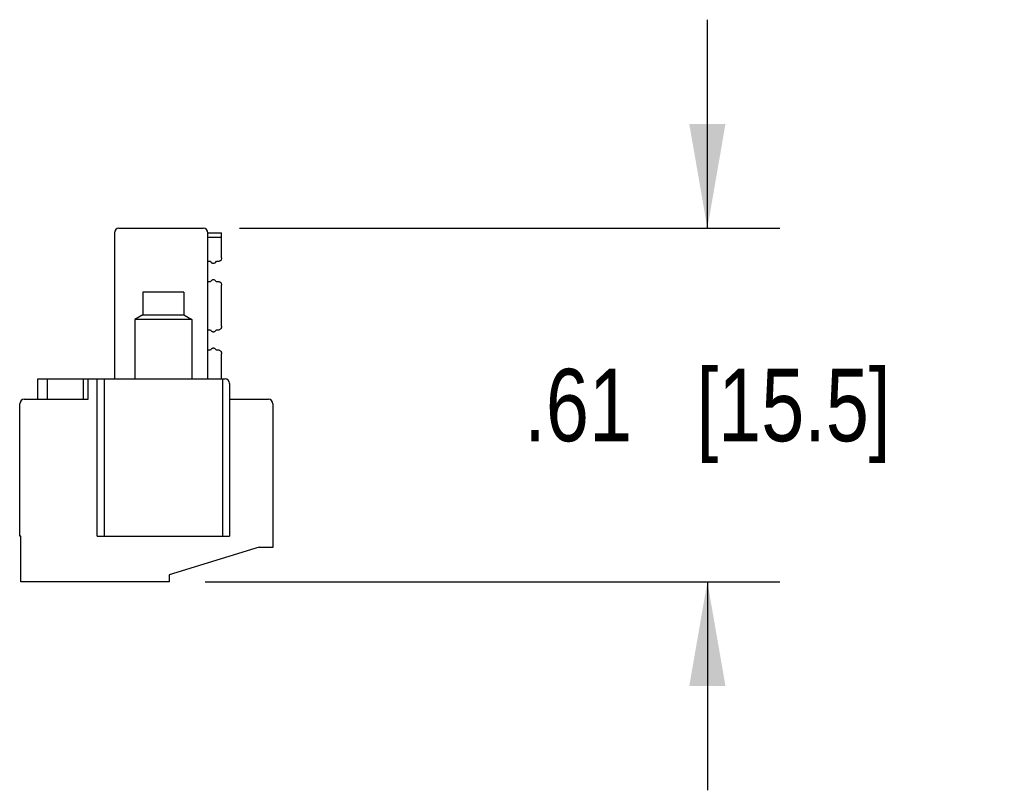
# Model space of a CAD drawing. Header units: inches. Extents: x 0 to 22, y 0 to 17.
# Tile 11 of 33: x 6.8 to 8.5, y 8 to 9.3. Entities that reach past the tile are written whole.
import ezdxf

# ---------------------------------------------------------------- set-up
doc = ezdxf.new("R2010")
doc.units = ezdxf.units.IN
doc.header["$LTSCALE"] = 1.21
doc.header["$MEASUREMENT"] = 0
doc.layers.get('0').update_dxf_attribs({"linetype": 'CONTINUOUS'})
doc.layers.add('DIMENSIONS', color=7, linetype='CONTINUOUS')
doc.styles.get("Standard").update_dxf_attribs({"font": 'txt', "width": 0.8})
doc.dimstyles.new('DIMSTYLE_1', dxfattribs={"dimtxt": 0.125, "dimasz": 0.18, "dimexe": 0.125, "dimexo": 0.0625, "dimgap": 0.0625, "dimtad": 0, "dimtih": 1, "dimtoh": 1, "dimzin": 4, "dimdsep": 46, "dimtxsty": 'STANDARD', "dimblk": '_FILLED', "dimblk1": '_FILLED', "dimblk2": '_FILLED', "dimcen": 0.09, "dimadec": 0, "dimazin": 0, "dimtp": 0.001, "dimtm": 0.001, "dimtfac": 1, "dimtofl": 0, "dimtmove": 0, "dimatfit": 3, "dimldrblk": '_FILLED', "dimfxl": 1, "dimtolj": 1, "dimtzin": 4, "dimarcsym": 0})

# ---------------------------------------------------------------- blocks, each defined once
blk = doc.blocks.new('_FILLED')
at = {"color": 0, "linetype": 'BYBLOCK'}
blk.add_solid([(0, 0), (-1, 0.1736), (-1, -0.1736)], dxfattribs=at)
blk = doc.blocks.new('*D13')
at = {"layer": 'DIMENSIONS', "color": 2, "linetype": 'CONTINUOUS'}
for p, q in [((7.9642, 8.94), (7.9642, 9.3)), ((7.1566, 8.94), (8.0892, 8.94)), ((7.0976, 8.3297), (8.0892, 8.3297)), ((7.9642, 8.3297), (7.9642, 7.9697))]:
    blk.add_line(p, q, dxfattribs=at)
at = {"layer": 'DIMENSIONS', "color": 2, "linetype": 'CONTINUOUS', "xscale": 0.18, "yscale": 0.18, "zscale": 0.18}
for p, rotation in [((7.9642, 8.94), 270), ((7.9642, 8.3297), 90)]:
    blk.add_blockref('_FILLED', p, dxfattribs=dict(at, rotation=rotation))
at = {"layer": 'DIMENSIONS', "color": 2, "linetype": 'CONTINUOUS', "insert": (7.9642, 8.6973), "char_height": 0.125, "width": 1.025, "attachment_point": 2, "line_spacing_factor": 0.9}
blk.add_mtext('.61{\\Ftxt.shx;\\W1.000000;\\H0.125000; }[15.5]', dxfattribs=at)

msp = doc.modelspace()

# ---------------------------------------------------------------- linework, layer by layer
at = {"color": 7, "linetype": 'CONTINUOUS'}
for p, q in [((6.9485, 8.94), (7.0941, 8.94)), ((6.9406, 8.9321), (6.9406, 8.6801)), ((7.102, 8.6801), (7.102, 8.9321)), ((7.102, 8.9321), (7.1256, 8.9321)), ((7.1256, 8.9242), (7.102, 8.9242)), ((7.1256, 8.8889), (7.1256, 8.9321)), ((7.102, 8.8829), (7.1064, 8.8829)), ((7.1168, 8.8829), (7.1217, 8.8829)), ((7.1064, 8.8474), (7.102, 8.8474)), ((7.1217, 8.8474), (7.1168, 8.8474)), ((7.1256, 8.7708), (7.1256, 8.8415)), ((6.9898, 8.8297), (6.9898, 8.7904)), ((7.0607, 8.8297), (6.9898, 8.8297)), ((7.0607, 8.8297), (7.0607, 8.7904)), ((6.9898, 8.7904), (6.976, 8.7824)), ((6.9898, 8.7904), (7.0607, 8.7904)), ((7.0607, 8.7904), (7.0745, 8.7824)), ((6.976, 8.7824), (6.976, 8.6801)), ((7.0745, 8.7824), (6.976, 8.7824)), ((7.0745, 8.7824), (7.0745, 8.6801)), ((7.102, 8.7648), (7.1064, 8.7648)), ((7.1168, 8.7648), (7.1217, 8.7648)), ((7.1064, 8.7293), (7.102, 8.7293)), ((7.1217, 8.7293), (7.1168, 8.7293)), ((7.1256, 8.6801), (7.1256, 8.7233)), ((6.8087, 8.6447), (6.8087, 8.6801)), ((6.8087, 8.6801), (7.1316, 8.6801)), ((6.8245, 8.6801), (6.8245, 8.6447)), ((6.8875, 8.6447), (6.8875, 8.6801)), ((6.8953, 8.6447), (6.8953, 8.6801)), ((6.9111, 8.4085), (6.9111, 8.6801)), ((6.9229, 8.6801), (6.9229, 8.4085)), ((7.1276, 8.4085), (7.1276, 8.6801)), ((7.1394, 8.6722), (7.1394, 8.4085)), ((6.7772, 8.4085), (6.7772, 8.6368)), ((6.7851, 8.6447), (6.8953, 8.6447)), ((7.1394, 8.6447), (7.2064, 8.6447)), ((7.2142, 8.6368), (7.2142, 8.3888)), ((6.7792, 8.4085), (6.7772, 8.4085)), ((6.7792, 8.3297), (6.7792, 8.4085)), ((6.9111, 8.4085), (7.1394, 8.4085)), ((7.1906, 8.3895), (7.0351, 8.3419)), ((7.1906, 8.3888), (7.1906, 8.3895)), ((7.2142, 8.3888), (7.1906, 8.3888)), ((7.0351, 8.3297), (6.7792, 8.3297)), ((7.0351, 8.3419), (7.0351, 8.3297))]:
    msp.add_line(p, q, dxfattribs=at)
for centre, start, end in [((6.9485, 8.9321), 90, 180), ((7.0941, 8.9321), 0, 90), ((7.1316, 8.6722), 0, 89.9999), ((6.7851, 8.6368), 90, 180), ((7.2064, 8.6368), 0, 90)]:
    msp.add_arc(centre, 0.00787, start, end, dxfattribs=at)
for points, knots in [([(7.1256, 8.8889), (7.1256, 8.8882), (7.1255, 8.8869), (7.1248, 8.8851), (7.1236, 8.8835), (7.1223, 8.8829), (7.1217, 8.8829)], [0, 0, 0, 0, 0.251297, 0.502418, 0.75287, 1, 1, 1, 1]), ([(7.1064, 8.8829), (7.107, 8.882), (7.1081, 8.8807), (7.1099, 8.8796), (7.111, 8.8794), (7.1116, 8.8794)], [0, 0, 0, 0, 0.499876, 0.750243, 1, 1, 1, 1]), ([(7.1116, 8.8794), (7.1121, 8.8794), (7.1132, 8.8796), (7.1151, 8.8807), (7.1162, 8.882), (7.1168, 8.8829)], [0, 0, 0, 0, 0.249756, 0.500124, 1, 1, 1, 1]), ([(7.1116, 8.851), (7.111, 8.851), (7.1099, 8.8507), (7.1081, 8.8496), (7.107, 8.8483), (7.1064, 8.8474)], [0, 0, 0, 0, 0.249756, 0.500124, 1, 1, 1, 1]), ([(7.1168, 8.8474), (7.1162, 8.8483), (7.1151, 8.8496), (7.1132, 8.8507), (7.1121, 8.851), (7.1116, 8.851)], [0, 0, 0, 0, 0.499876, 0.750243, 1, 1, 1, 1]), ([(7.1217, 8.8474), (7.1223, 8.8474), (7.1236, 8.8468), (7.1248, 8.8453), (7.1255, 8.8434), (7.1256, 8.8421), (7.1256, 8.8415)], [0, 0, 0, 0, 0.24713, 0.497581, 0.748703, 1, 1, 1, 1]), ([(7.1256, 8.7708), (7.1256, 8.7701), (7.1255, 8.7688), (7.1248, 8.767), (7.1236, 8.7654), (7.1223, 8.7648), (7.1217, 8.7648)], [0, 0, 0, 0, 0.251297, 0.502418, 0.75287, 1, 1, 1, 1]), ([(7.1064, 8.7648), (7.107, 8.7639), (7.1081, 8.7626), (7.1099, 8.7615), (7.111, 8.7612), (7.1116, 8.7612)], [0, 0, 0, 0, 0.499876, 0.750243, 1, 1, 1, 1]), ([(7.1116, 8.7612), (7.1121, 8.7612), (7.1132, 8.7615), (7.1151, 8.7626), (7.1162, 8.7639), (7.1168, 8.7648)], [0, 0, 0, 0, 0.249756, 0.500124, 1, 1, 1, 1]), ([(7.1116, 8.7329), (7.111, 8.7329), (7.1099, 8.7326), (7.1081, 8.7315), (7.107, 8.7302), (7.1064, 8.7293)], [0, 0, 0, 0, 0.249756, 0.500124, 1, 1, 1, 1]), ([(7.1168, 8.7293), (7.1162, 8.7302), (7.1151, 8.7315), (7.1132, 8.7326), (7.1121, 8.7329), (7.1116, 8.7329)], [0, 0, 0, 0, 0.499876, 0.750243, 1, 1, 1, 1]), ([(7.1217, 8.7293), (7.1223, 8.7293), (7.1236, 8.7287), (7.1248, 8.7271), (7.1255, 8.7253), (7.1256, 8.724), (7.1256, 8.7233)], [0, 0, 0, 0, 0.24713, 0.497581, 0.748703, 1, 1, 1, 1])]:
    msp.add_open_spline(points, degree=3, knots=knots, dxfattribs=at)

# ---------------------------------------------------------------- dimensions: what is measured, and where the dimension line sits
at = {"layer": 'DIMENSIONS', "color": 2, "linetype": 'CONTINUOUS'}
dim = msp.add_linear_dim(base=(7.9642, 8.3297), p1=(7.0941, 8.94), p2=(7.0351, 8.3297), angle=270, dimstyle='DIMSTYLE_1', dxfattribs=at)
dim.commit()
dim.dimension.update_dxf_attribs({"geometry": '*D13', "text_midpoint": (7.9642, 8.6348), "dimtype": 160})

doc.saveas('drawing.dxf')
